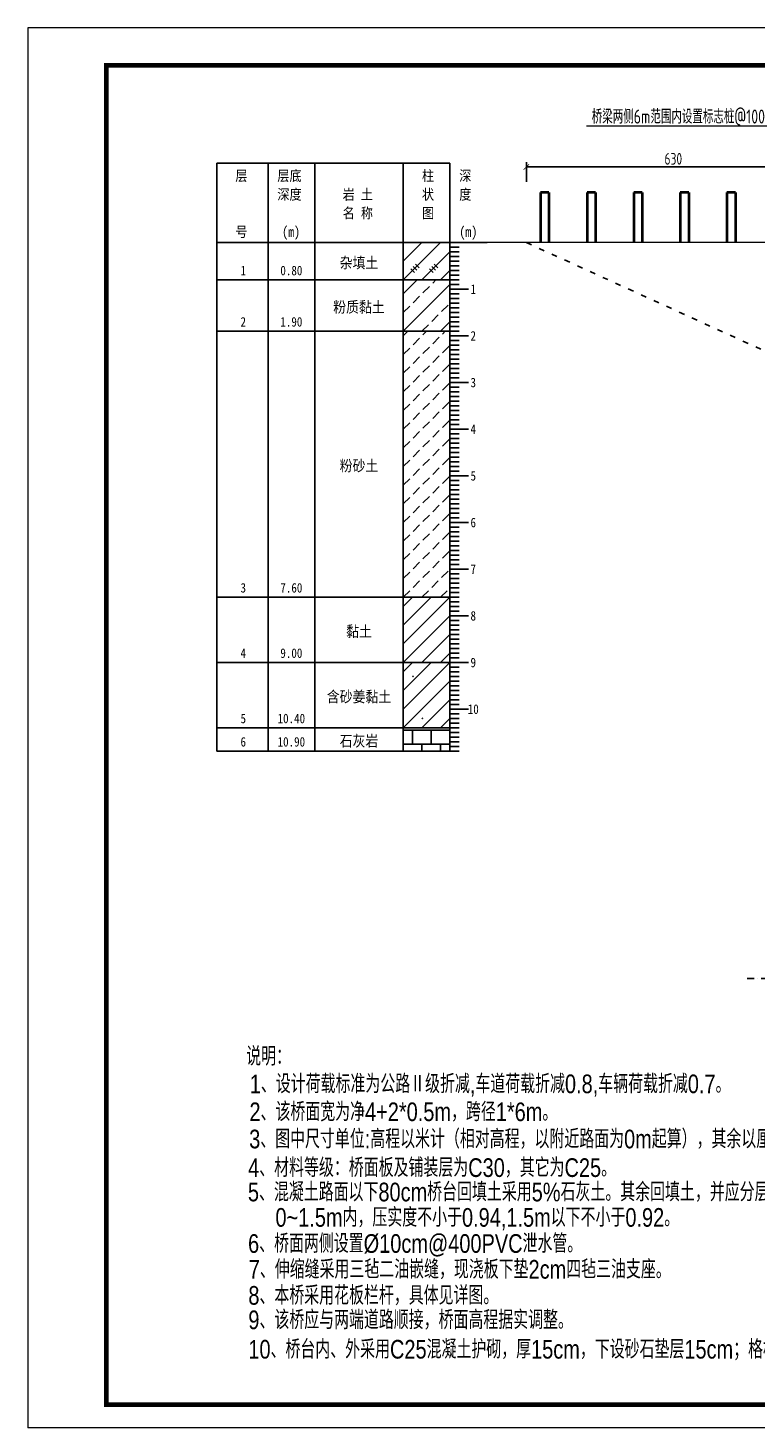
# Model space of a CAD drawing. Header units: inches. Extents: x 112594 to 193184, y 44995 to 116598.
# Tile 73 of 153: x 112594 to 114152, y 94920 to 97921. Entities that reach past the tile are written whole.
import ezdxf
from ezdxf.enums import TextEntityAlignment as Align

# ---------------------------------------------------------------- set-up
doc = ezdxf.new("R2010")
doc.units = ezdxf.units.IN
doc.header["$MEASUREMENT"] = 0
doc.linetypes.add('ACAD_ISO03W100', pattern=[30, 12, -18])
doc.linetypes.add('DASHDOTX2', pattern=[2, 1, -0.5, 0, -0.5])
doc.layers.get('0').update_dxf_attribs({"lineweight": 15})
for name, color, linetype in [('1', 7, 'Continuous'), ('3', 7, 'Continuous'), ('6', 7, 'Continuous'), ('轴线', 3, 'DASHDOTX2')]:
    doc.layers.add(name, color=color, linetype=linetype)
for name, color, linetype, lineweight in [('BM1', 7, 'Continuous', 15), ('文字', 7, 'Continuous', 20), ('虚线', 2, 'ACAD_ISO03W100', 25), ('轮廓线', 1, 'Continuous', 40)]:
    doc.layers.add(name, color=color, linetype=linetype, lineweight=lineweight)
doc.styles.add('hz-e', font='hztxt_e.shx', dxfattribs={"width": 0.75, "bigfont": 'hztxt.shx'})
doc.styles.add('HZTXT', font='tssdeng.shx', dxfattribs={"width": 0.75, "bigfont": 'hztxt.shx'})
doc.styles.add('楷体', font='SimSun.ttf', dxfattribs={"width": 0.85})
doc.dimstyles.new('6', dxfattribs={"dimtxt": 25, "dimasz": 12, "dimexe": 10, "dimexo": 130, "dimgap": 5, "dimtad": 1, "dimdec": 0, "dimzin": 0, "dimdsep": 46, "dimtxsty": 'HZTXT', "dimblk": 'ARCHTICK', "dimcen": 0, "dimclrt": 7, "dimazin": 2, "dimtfac": 1, "dimtdec": 0, "dimtix": 1, "dimtmove": 2, "dimatfit": 3, "dimfxl": 250, "dimtolj": 1, "dimtzin": 0, "dimarcsym": 0})

# ---------------------------------------------------------------- blocks, each defined once
blk = doc.blocks.new('_ArchTick')
at = {"color": 0, "linetype": 'ByBlock', "const_width": 0.15}
blk.add_lwpolyline([(-0.5, -0.5), (0.5, 0.5)], dxfattribs=at)
blk = doc.blocks.new('*D2108')
at = {"color": 0, "lineweight": -2}
for p, q in [((113662.1, 97590.9), (113662.1, 97632.9)), ((114292.1, 97615.9), (114292.1, 97632.9)), ((114292.1, 97622.9), (113662.1, 97622.9))]:
    blk.add_line(p, q, dxfattribs=at)
at = {"color": 0, "lineweight": -2, "xscale": 12, "yscale": 12, "zscale": 12, "rotation": 180}
blk.add_blockref('_ArchTick', (113662.1, 97622.9), dxfattribs=at)
at = {"color": 0, "lineweight": -2, "xscale": 12, "yscale": 12, "zscale": 12}
blk.add_blockref('_ArchTick', (114292.1, 97622.9), dxfattribs=at)
at = {"color": 7, "insert": (113977.1, 97640.4), "char_height": 25, "attachment_point": 5, "style": 'HZTXT'}
blk.add_mtext('\\A1;630', dxfattribs=at)
blk = doc.blocks.new('SJ')
for p, q in [((0.2, 0.4), (0.1, 0.4)), ((0.1, 0.4), (0.1, 0.4)), ((0.1, 0.4), (0.1, 0.4)), ((0.1, 0.4), (0.2, 0.3)), ((0.3, 0.7), (0.2, 0.6)), ((0.2, 0.6), (0.3, 0.5)), ((0.3, 0.5), (0.2, 0.5)), ((0.2, 0.5), (0.2, 0.4)), ((0.2, 0.4), (0.2, 0.4)), ((0.2, 0.3), (0.2, 0.2)), ((0.2, 0.2), (0.2, 0.2)), ((0.2, 0.2), (0.3, 0.2)), ((0.4, 0.8), (0.3, 0.8)), ((0.3, 0.8), (0.3, 0.7)), ((0.3, 0.7), (0.3, 0.7)), ((0.3, 0.7), (0.3, 0.7)), ((0.3, 0.5), (0.3, 0.6)), ((0.3, 0.6), (0.3, 0.5)), ((0.3, 0.5), (0.3, 0.5)), ((0.3, 0.5), (0.3, 0.5)), ((0.3, 0.5), (0.3, 0.5)), ((0.3, 0.2), (0.4, 0.2)), ((0.5, 0.8), (0.4, 0.9)), ((0.4, 0.9), (0.4, 0.8)), ((0.4, 0.8), (0.4, 0.8)), ((0.5, 0.7), (0.4, 0.8)), ((0.4, 0.8), (0.4, 0.8)), ((0.4, 0.8), (0.4, 0.8)), ((0.4, 0.8), (0.5, 0.8)), ((0.4, 0.2), (0.4, 0.2)), ((0.4, 0.2), (0.4, 0.2)), ((0.4, 0.2), (0.5, 0.2)), ((0.6, 0.7), (0.5, 0.7)), ((0.5, 0.2), (0.5, 0.3)), ((0.5, 0.3), (0.6, 0.3)), ((0.5, 0.2), (0.5, 0.2)), ((0.7, 0.7), (0.6, 0.7)), ((0.6, 0.7), (0.6, 0.7)), ((0.6, 0.5), (0.6, 0.6)), ((0.6, 0.6), (0.7, 0.6)), ((0.7, 0.5), (0.6, 0.5)), ((0.6, 0.3), (0.6, 0.3)), ((0.6, 0.3), (0.7, 0.2)), ((0.8, 0.8), (0.7, 0.7)), ((0.7, 0.6), (0.8, 0.7)), ((0.7, 0.7), (0.7, 0.7)), ((0.8, 0.4), (0.7, 0.5)), ((0.7, 0.5), (0.7, 0.5)), ((0.7, 0.5), (0.7, 0.5)), ((0.7, 0.2), (0.7, 0.3)), ((0.7, 0.3), (0.8, 0.3)), ((0.9, 0.7), (0.8, 0.8)), ((0.8, 0.7), (0.9, 0.7)), ((0.8, 0.3), (0.8, 0.4))]:
    blk.add_line(p, q)

msp = doc.modelspace()

# ---------------------------------------------------------------- linework, layer by layer
for p, q in [((114181.54309, 97710.39202), (113791.02437, 97710.39202)), ((114292.11826, 97460.87725), (113482.59341, 97460.87725))]:
    msp.add_line(p, q)
at = {"layer": '1'}
for p, q in [((112998.2039, 96370.87725), (112998.2039, 97630.87725)), ((112998.2039, 97630.87725), (113208.2039, 97630.87725)), ((113108.2039, 97630.87725), (113108.2039, 96370.87725)), ((113208.2039, 97630.87725), (113208.2039, 96370.87725)), ((113208.2039, 97630.87725), (113208.2039, 96370.87725)), ((113208.2039, 97630.87725), (113498.2039, 97630.87725)), ((113398.2039, 97630.87725), (113398.2039, 96370.87725)), ((113498.2039, 97630.87725), (113498.2039, 96370.87725)), ((112998.2039, 97460.87725), (113208.2039, 97460.87725)), ((113208.2039, 97460.87725), (113578.2039, 97460.87725))]:
    msp.add_line(p, q, dxfattribs=at)
at = {"layer": '3'}
for p, q in [((113498.2039, 97460.87725), (113518.2039, 97460.87725)), ((113498.2039, 97450.87725), (113518.2039, 97450.87725)), ((113498.2039, 97440.87725), (113518.2039, 97440.87725)), ((113498.2039, 97430.87725), (113518.2039, 97430.87725)), ((113498.2039, 97420.87725), (113518.2039, 97420.87725)), ((113498.2039, 97410.87725), (113518.2039, 97410.87725)), ((113498.2039, 97400.87725), (113518.2039, 97400.87725)), ((113498.2039, 97390.87725), (113518.2039, 97390.87725)), ((113498.2039, 97380.87725), (113518.2039, 97380.87725)), ((113498.2039, 97370.87725), (113518.2039, 97370.87725)), ((113498.2039, 97360.87725), (113518.2039, 97360.87725)), ((113498.2039, 97360.87725), (113538.2039, 97360.87725)), ((113498.2039, 97350.87725), (113518.2039, 97350.87725)), ((113498.2039, 97340.87725), (113518.2039, 97340.87725)), ((113498.2039, 97330.87725), (113518.2039, 97330.87725)), ((113498.2039, 97320.87725), (113518.2039, 97320.87725)), ((113498.2039, 97310.87725), (113518.2039, 97310.87725)), ((113498.2039, 97300.87725), (113518.2039, 97300.87725)), ((113498.2039, 97290.87725), (113518.2039, 97290.87725)), ((113498.2039, 97280.87725), (113518.2039, 97280.87725)), ((113498.2039, 97270.87725), (113518.2039, 97270.87725)), ((113498.2039, 97260.87725), (113518.2039, 97260.87725)), ((113498.2039, 97260.87725), (113538.2039, 97260.87725)), ((113498.2039, 97250.87725), (113518.2039, 97250.87725)), ((113498.2039, 97240.87725), (113518.2039, 97240.87725)), ((113498.2039, 97230.87725), (113518.2039, 97230.87725)), ((113498.2039, 97220.87725), (113518.2039, 97220.87725)), ((113498.2039, 97210.87725), (113518.2039, 97210.87725)), ((113498.2039, 97200.87725), (113518.2039, 97200.87725)), ((113498.2039, 97190.87725), (113518.2039, 97190.87725)), ((113498.2039, 97180.87725), (113518.2039, 97180.87725)), ((113498.2039, 97170.87725), (113518.2039, 97170.87725)), ((113498.2039, 97160.87725), (113518.2039, 97160.87725)), ((113498.2039, 97160.87725), (113538.2039, 97160.87725)), ((113498.2039, 97150.87725), (113518.2039, 97150.87725)), ((113498.2039, 97140.87725), (113518.2039, 97140.87725)), ((113498.2039, 97130.87725), (113518.2039, 97130.87725)), ((113498.2039, 97120.87725), (113518.2039, 97120.87725)), ((113498.2039, 97110.87725), (113518.2039, 97110.87725)), ((113498.2039, 97100.87725), (113518.2039, 97100.87725)), ((113498.2039, 97090.87725), (113518.2039, 97090.87725)), ((113498.2039, 97080.87725), (113518.2039, 97080.87725)), ((113498.2039, 97070.87725), (113518.2039, 97070.87725)), ((113498.2039, 97060.87725), (113518.2039, 97060.87725)), ((113498.2039, 97060.87725), (113538.2039, 97060.87725)), ((113498.2039, 97050.87725), (113518.2039, 97050.87725)), ((113498.2039, 97040.87725), (113518.2039, 97040.87725)), ((113498.2039, 97030.87725), (113518.2039, 97030.87725)), ((113498.2039, 97020.87725), (113518.2039, 97020.87725)), ((113498.2039, 97010.87725), (113518.2039, 97010.87725)), ((113498.2039, 97000.87725), (113518.2039, 97000.87725)), ((113498.2039, 96990.87725), (113518.2039, 96990.87725)), ((113498.2039, 96980.87725), (113518.2039, 96980.87725)), ((113498.2039, 96970.87725), (113518.2039, 96970.87725)), ((113498.2039, 96960.87725), (113518.2039, 96960.87725)), ((113498.2039, 96960.87725), (113538.2039, 96960.87725)), ((113498.2039, 96950.87725), (113518.2039, 96950.87725)), ((113498.2039, 96940.87725), (113518.2039, 96940.87725)), ((113498.2039, 96930.87725), (113518.2039, 96930.87725)), ((113498.2039, 96920.87725), (113518.2039, 96920.87725)), ((113498.2039, 96910.87725), (113518.2039, 96910.87725)), ((113498.2039, 96900.87725), (113518.2039, 96900.87725)), ((113498.2039, 96890.87725), (113518.2039, 96890.87725)), ((113498.2039, 96880.87725), (113518.2039, 96880.87725)), ((113498.2039, 96870.87725), (113518.2039, 96870.87725)), ((113498.2039, 96860.87725), (113518.2039, 96860.87725)), ((113498.2039, 96860.87725), (113538.2039, 96860.87725)), ((113498.2039, 96850.87725), (113518.2039, 96850.87725)), ((113498.2039, 96840.87725), (113518.2039, 96840.87725)), ((113498.2039, 96830.87725), (113518.2039, 96830.87725)), ((113498.2039, 96820.87725), (113518.2039, 96820.87725)), ((113498.2039, 96810.87725), (113518.2039, 96810.87725)), ((113498.2039, 96800.87725), (113518.2039, 96800.87725)), ((113498.2039, 96790.87725), (113518.2039, 96790.87725)), ((113498.2039, 96780.87725), (113518.2039, 96780.87725)), ((113498.2039, 96770.87725), (113518.2039, 96770.87725)), ((113498.2039, 96760.87725), (113518.2039, 96760.87725)), ((113498.2039, 96760.87725), (113538.2039, 96760.87725)), ((113498.2039, 96750.87725), (113518.2039, 96750.87725)), ((113498.2039, 96740.87725), (113518.2039, 96740.87725)), ((113498.2039, 96730.87725), (113518.2039, 96730.87725)), ((113498.2039, 96720.87725), (113518.2039, 96720.87725)), ((113498.2039, 96710.87725), (113518.2039, 96710.87725)), ((113498.2039, 96700.87725), (113518.2039, 96700.87725)), ((113498.2039, 96690.87725), (113518.2039, 96690.87725)), ((113498.2039, 96680.87725), (113518.2039, 96680.87725)), ((113498.2039, 96670.87725), (113518.2039, 96670.87725)), ((113498.2039, 96660.87725), (113518.2039, 96660.87725)), ((113498.2039, 96660.87725), (113538.2039, 96660.87725)), ((113498.2039, 96650.87725), (113518.2039, 96650.87725)), ((113498.2039, 96640.87725), (113518.2039, 96640.87725)), ((113498.2039, 96630.87725), (113518.2039, 96630.87725)), ((113498.2039, 96620.87725), (113518.2039, 96620.87725)), ((113498.2039, 96610.87725), (113518.2039, 96610.87725)), ((113498.2039, 96600.87725), (113518.2039, 96600.87725)), ((113498.2039, 96590.87725), (113518.2039, 96590.87725)), ((113498.2039, 96580.87725), (113518.2039, 96580.87725)), ((113498.2039, 96570.87725), (113518.2039, 96570.87725)), ((113498.2039, 96560.87725), (113518.2039, 96560.87725)), ((113498.2039, 96560.87725), (113538.2039, 96560.87725)), ((113498.2039, 96550.87725), (113518.2039, 96550.87725)), ((113498.2039, 96540.87725), (113518.2039, 96540.87725)), ((113498.2039, 96530.87725), (113518.2039, 96530.87725)), ((113498.2039, 96520.87725), (113518.2039, 96520.87725)), ((113498.2039, 96510.87725), (113518.2039, 96510.87725)), ((113498.2039, 96500.87725), (113518.2039, 96500.87725)), ((113498.2039, 96490.87725), (113518.2039, 96490.87725)), ((113498.2039, 96480.87725), (113518.2039, 96480.87725)), ((113498.2039, 96470.87725), (113518.2039, 96470.87725)), ((113498.2039, 96460.87725), (113518.2039, 96460.87725)), ((113498.2039, 96460.87725), (113538.2039, 96460.87725)), ((113498.2039, 96450.87725), (113518.2039, 96450.87725)), ((113498.2039, 96440.87725), (113518.2039, 96440.87725)), ((113498.2039, 96430.87725), (113518.2039, 96430.87725)), ((113498.2039, 96420.87725), (113518.2039, 96420.87725)), ((113498.2039, 96410.87725), (113518.2039, 96410.87725)), ((113498.2039, 96400.87725), (113518.2039, 96400.87725)), ((113498.2039, 96390.87725), (113518.2039, 96390.87725)), ((113498.2039, 96380.87725), (113518.2039, 96380.87725)), ((113498.2039, 96370.87725), (113518.2039, 96370.87725))]:
    msp.add_line(p, q, dxfattribs=at)
at = {"layer": '6'}
for p, q in [((113398.2039, 97380.87725), (113478.2039, 97460.87725)), ((113398.2039, 97420.87725), (113438.2039, 97460.87725)), ((113398.2039, 97460.87725), (113398.2039, 97460.87725)), ((113438.2039, 97380.87725), (113498.2039, 97440.87725)), ((113418.2039, 97400.87725), (113414.2039, 97404.87725)), ((113414.2039, 97404.87725), (113422.2039, 97396.87725)), ((113423.2039, 97405.87725), (113419.2039, 97409.87725)), ((113419.2039, 97409.87725), (113427.2039, 97401.87725)), ((113428.2039, 97410.87725), (113424.2039, 97414.87725)), ((113424.2039, 97414.87725), (113432.2039, 97406.87725)), ((113458.2039, 97400.87725), (113454.2039, 97404.87725)), ((113454.2039, 97404.87725), (113462.2039, 97396.87725)), ((113463.2039, 97405.87725), (113459.2039, 97409.87725)), ((113459.2039, 97409.87725), (113467.2039, 97401.87725)), ((113468.2039, 97410.87725), (113464.2039, 97414.87725)), ((113464.2039, 97414.87725), (113472.2039, 97406.87725)), ((113478.2039, 97380.87725), (113498.2039, 97400.87725)), ((112998.2039, 97380.87725), (113208.2039, 97380.87725)), ((113208.2039, 97380.87725), (113398.2039, 97380.87725)), ((113398.2039, 97380.87725), (113403.2039, 97380.87725)), ((113398.2039, 97350.87725), (113428.2039, 97380.87725)), ((113398.2039, 97270.87725), (113498.2039, 97370.87725)), ((113403.2039, 97380.87725), (113498.2039, 97380.87725)), ((113440.2039, 97352.87725), (113454.2039, 97366.87725)), ((113461.2039, 97373.87725), (113468.2039, 97380.87725)), ((113419.2039, 97331.87725), (113433.2039, 97345.87725)), ((113398.2039, 97310.87725), (113412.2039, 97324.87725)), ((113459.2039, 97291.87725), (113473.2039, 97305.87725)), ((113480.2039, 97312.87725), (113494.2039, 97326.87725)), ((112998.2039, 97270.87725), (113208.2039, 97270.87725)), ((113208.2039, 97270.87725), (113398.2039, 97270.87725)), ((113398.2039, 97270.87725), (113403.2039, 97270.87725)), ((113398.2039, 97260.87725), (113408.2039, 97270.87725)), ((113403.2039, 97270.87725), (113498.2039, 97270.87725)), ((113438.2039, 97270.87725), (113452.2039, 97284.87725)), ((113440.2039, 97262.87725), (113448.2039, 97270.87725)), ((113478.2039, 97270.87725), (113498.2039, 97290.87725)), ((113482.2039, 97264.87725), (113488.2039, 97270.87725)), ((113419.2039, 97241.87725), (113433.2039, 97255.87725)), ((113461.2039, 97243.87725), (113475.2039, 97257.87725)), ((113398.2039, 97220.87725), (113412.2039, 97234.87725)), ((113419.2039, 97201.87725), (113433.2039, 97215.87725)), ((113440.2039, 97222.87725), (113454.2039, 97236.87725)), ((113461.2039, 97203.87725), (113475.2039, 97217.87725)), ((113482.2039, 97224.87725), (113496.2039, 97238.87725)), ((113398.2039, 97180.87725), (113412.2039, 97194.87725)), ((113440.2039, 97182.87725), (113454.2039, 97196.87725)), ((113482.2039, 97184.87725), (113496.2039, 97198.87725)), ((113398.2039, 97140.87725), (113412.2039, 97154.87725)), ((113419.2039, 97161.87725), (113433.2039, 97175.87725)), ((113440.2039, 97142.87725), (113454.2039, 97156.87725)), ((113461.2039, 97163.87725), (113475.2039, 97177.87725)), ((113482.2039, 97144.87725), (113496.2039, 97158.87725)), ((113419.2039, 97121.87725), (113433.2039, 97135.87725)), ((113461.2039, 97123.87725), (113475.2039, 97137.87725)), ((113398.2039, 97100.87725), (113412.2039, 97114.87725)), ((113419.2039, 97081.87725), (113433.2039, 97095.87725)), ((113440.2039, 97102.87725), (113454.2039, 97116.87725)), ((113461.2039, 97083.87725), (113475.2039, 97097.87725)), ((113482.2039, 97104.87725), (113496.2039, 97118.87725)), ((113398.2039, 97060.87725), (113412.2039, 97074.87725)), ((113440.2039, 97062.87725), (113454.2039, 97076.87725)), ((113482.2039, 97064.87725), (113496.2039, 97078.87725)), ((113398.2039, 97020.87725), (113412.2039, 97034.87725)), ((113419.2039, 97041.87725), (113433.2039, 97055.87725)), ((113440.2039, 97022.87725), (113454.2039, 97036.87725)), ((113461.2039, 97043.87725), (113475.2039, 97057.87725)), ((113482.2039, 97024.87725), (113496.2039, 97038.87725)), ((113419.2039, 97001.87725), (113433.2039, 97015.87725)), ((113461.2039, 97003.87725), (113475.2039, 97017.87725)), ((113398.2039, 96980.87725), (113412.2039, 96994.87725)), ((113419.2039, 96961.87725), (113433.2039, 96975.87725)), ((113440.2039, 96982.87725), (113454.2039, 96996.87725)), ((113461.2039, 96963.87725), (113475.2039, 96977.87725)), ((113482.2039, 96984.87725), (113496.2039, 96998.87725)), ((113398.2039, 96940.87725), (113412.2039, 96954.87725)), ((113440.2039, 96942.87725), (113454.2039, 96956.87725)), ((113482.2039, 96944.87725), (113496.2039, 96958.87725)), ((113398.2039, 96900.87725), (113412.2039, 96914.87725)), ((113419.2039, 96921.87725), (113433.2039, 96935.87725)), ((113440.2039, 96902.87725), (113454.2039, 96916.87725)), ((113461.2039, 96923.87725), (113475.2039, 96937.87725)), ((113482.2039, 96904.87725), (113496.2039, 96918.87725)), ((113419.2039, 96881.87725), (113433.2039, 96895.87725)), ((113461.2039, 96883.87725), (113475.2039, 96897.87725)), ((113398.2039, 96860.87725), (113412.2039, 96874.87725)), ((113419.2039, 96841.87725), (113433.2039, 96855.87725)), ((113440.2039, 96862.87725), (113454.2039, 96876.87725)), ((113461.2039, 96843.87725), (113475.2039, 96857.87725)), ((113482.2039, 96864.87725), (113496.2039, 96878.87725)), ((113398.2039, 96820.87725), (113412.2039, 96834.87725)), ((113440.2039, 96822.87725), (113454.2039, 96836.87725)), ((113482.2039, 96824.87725), (113496.2039, 96838.87725)), ((113398.2039, 96780.87725), (113412.2039, 96794.87725)), ((113419.2039, 96801.87725), (113433.2039, 96815.87725)), ((113440.2039, 96782.87725), (113454.2039, 96796.87725)), ((113461.2039, 96803.87725), (113475.2039, 96817.87725)), ((113482.2039, 96784.87725), (113496.2039, 96798.87725)), ((113419.2039, 96761.87725), (113433.2039, 96775.87725)), ((113461.2039, 96763.87725), (113475.2039, 96777.87725)), ((113398.2039, 96740.87725), (113412.2039, 96754.87725)), ((113419.2039, 96721.87725), (113433.2039, 96735.87725)), ((113440.2039, 96742.87725), (113454.2039, 96756.87725)), ((113459.2039, 96721.87725), (113473.2039, 96735.87725)), ((113480.2039, 96742.87725), (113494.2039, 96756.87725)), ((112998.2039, 96700.87725), (113208.2039, 96700.87725)), ((113208.2039, 96700.87725), (113398.2039, 96700.87725)), ((113398.2039, 96700.87725), (113412.2039, 96714.87725)), ((113398.2039, 96700.87725), (113403.2039, 96700.87725)), ((113398.2039, 96600.87725), (113498.2039, 96700.87725)), ((113398.2039, 96640.87725), (113458.2039, 96700.87725)), ((113398.2039, 96680.87725), (113418.2039, 96700.87725)), ((113403.2039, 96700.87725), (113498.2039, 96700.87725)), ((113438.2039, 96700.87725), (113452.2039, 96714.87725)), ((113478.2039, 96700.87725), (113492.2039, 96714.87725)), ((113398.2039, 96560.87725), (113498.2039, 96660.87725)), ((113438.2039, 96560.87725), (113498.2039, 96620.87725)), ((113478.2039, 96560.87725), (113498.2039, 96580.87725)), ((112998.2039, 96560.87725), (113208.2039, 96560.87725)), ((113208.2039, 96560.87725), (113398.2039, 96560.87725)), ((113398.2039, 96560.87725), (113403.2039, 96560.87725)), ((113398.2039, 96460.87725), (113498.2039, 96560.87725)), ((113398.2039, 96500.87725), (113458.2039, 96560.87725)), ((113398.2039, 96540.87725), (113418.2039, 96560.87725)), ((113403.2039, 96560.87725), (113498.2039, 96560.87725)), ((113398.2039, 96420.87725), (113498.2039, 96520.87725)), ((113438.2039, 96420.87725), (113498.2039, 96480.87725)), ((113478.2039, 96420.87725), (113498.2039, 96440.87725)), ((112998.2039, 96420.87725), (113208.2039, 96420.87725)), ((113208.2039, 96420.87725), (113398.2039, 96420.87725)), ((113398.2039, 96420.87725), (113403.2039, 96420.87725)), ((113398.2039, 96415.87725), (113498.2039, 96415.87725)), ((113403.2039, 96420.87725), (113498.2039, 96420.87725)), ((113418.2039, 96415.87725), (113418.2039, 96385.87725)), ((113458.2039, 96415.87725), (113458.2039, 96385.87725)), ((113498.2039, 96415.87725), (113498.2039, 96385.87725)), ((112998.2039, 96370.87725), (113208.2039, 96370.87725)), ((113208.2039, 96370.87725), (113398.2039, 96370.87725)), ((113398.2039, 96385.87725), (113498.2039, 96385.87725)), ((113398.2039, 96370.87725), (113403.2039, 96370.87725)), ((113403.2039, 96370.87725), (113498.2039, 96370.87725)), ((113438.2039, 96385.87725), (113438.2039, 96370.87725)), ((113478.2039, 96385.87725), (113478.2039, 96370.87725))]:
    msp.add_line(p, q, dxfattribs=at)
at = {"layer": 'BM1', "linetype": 'Continuous'}
for p, q in [((116836.39029, 97920.76329), (112593.56197, 97920.76329)), ((112593.56197, 97920.76329), (112593.56197, 94920.46023)), ((112593.56197, 97920.76329), (112593.56197, 94920.46023)), ((112593.56197, 97920.76329), (112593.56197, 94920.46023)), ((116836.39029, 94920.46023), (112593.56197, 94920.46023))]:
    msp.add_line(p, q, dxfattribs=at)
at = {"layer": 'BM1', "color": 0, "linetype": 'Continuous', "const_width": 9.99898}
msp.add_lwpolyline([(112761.40607, 94970.45512), (112761.40607, 97840.4623), (116786.3954, 97840.4623), (116786.3954, 94970.45512)], close=True, dxfattribs=at)
at = {"layer": '虚线'}
msp.add_line((113662.11826, 97460.87725), (114212.11826, 97210.87725), dxfattribs=at)
at = {"layer": '轮廓线'}
for p, q in [((113710.11826, 97567.87725), (113692.11826, 97567.87725)), ((113692.11826, 97567.87725), (113692.11826, 97460.87725)), ((113710.11826, 97567.87725), (113692.11826, 97567.87725)), ((113692.11826, 97567.87725), (113692.11826, 97460.87725)), ((113710.11826, 97567.87725), (113710.11826, 97460.87725)), ((113810.11826, 97567.87725), (113792.11826, 97567.87725)), ((113792.11826, 97567.87725), (113792.11826, 97460.87725)), ((113810.11826, 97567.87725), (113792.11826, 97567.87725)), ((113792.11826, 97567.87725), (113792.11826, 97460.87725)), ((113810.11826, 97567.87725), (113810.11826, 97460.87725)), ((113910.11826, 97567.87725), (113892.11826, 97567.87725)), ((113892.11826, 97567.87725), (113892.11826, 97460.87725)), ((113910.11826, 97567.87725), (113892.11826, 97567.87725)), ((113892.11826, 97567.87725), (113892.11826, 97460.87725)), ((113910.11826, 97567.87725), (113910.11826, 97460.87725)), ((114010.11826, 97567.87725), (113992.11826, 97567.87725)), ((113992.11826, 97567.87725), (113992.11826, 97460.87725)), ((114010.11826, 97567.87725), (113992.11826, 97567.87725)), ((113992.11826, 97567.87725), (113992.11826, 97460.87725)), ((114010.11826, 97567.87725), (114010.11826, 97460.87725)), ((114110.11826, 97567.87725), (114092.11826, 97567.87725)), ((114092.11826, 97567.87725), (114092.11826, 97460.87725)), ((114110.11826, 97567.87725), (114092.11826, 97567.87725)), ((114092.11826, 97567.87725), (114092.11826, 97460.87725)), ((114110.11826, 97567.87725), (114110.11826, 97460.87725))]:
    msp.add_line(p, q, dxfattribs=at)
at = {"layer": '轴线', "ltscale": 15}
msp.add_line((114135.60826, 95883.50617), (115461.68612, 95883.50617), dxfattribs=at)

# ---------------------------------------------------------------- block references
at = {"layer": '6', "xscale": 1.181102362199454, "yscale": 1.181102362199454, "zscale": 1.181102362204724}
for p in [(113418.2039, 96530.87725), (113438.2039, 96440.87725)]:
    msp.add_blockref('SJ', p, dxfattribs=at)

# ---------------------------------------------------------------- texts
at = {"style": 'hz-e', "width": 0.8}
for s, p in [('说明：', (113061.36518, 95697.14239)), ('1、设计荷载标准为公路Ⅱ级折减,车道荷载折减0.8,车辆荷载折减0.7。', (113069.12519, 95637.97072)), ('2、该桥面宽为净4+2*0.5m，跨径1*6m。', (113068.36936, 95578.10989)), ('3、图中尺寸单位:高程以米计（相对高程，以附近路面为0m起算），其余以厘米计。', (113067.81978, 95519.79018)), ('4、材料等级：桥面板及铺装层为C30，其它为C25。', (113065.56158, 95458.4705)), ('5、混凝土路面以下80cm桥台回填土采用5%%%石灰土。其余回填土，并应分层夯实，', (113065.06914, 95406.17906)), ('0~1.5m内，压实度不小于0.94,1.5m以下不小于0.92。', (113124.10398, 95351.76393)), ('6、桥面两侧设置%%c10cm@400PVC泄水管。', (113065.40615, 95295.84466)), ('7、伸缩缝采用三毡二油嵌缝，现浇板下垫2cm四毡三油支座。', (113066.93727, 95240.49387)), ('8、本桥采用花板栏杆，具体见详图。', (113066.05099, 95184.65542)), ('9、该桥应与两端道路顺接，桥面高程据实调整。', (113066.05099, 95132.23269)), ('10、桥台内、外采用C25混凝土护砌，厚15cm，下设砂石垫层15cm；格梗尺寸为30*50cm。', (113066.05099, 95069.21362))]:
    msp.add_text(s, height=40, dxfattribs=at).set_placement(p)
at = {"layer": '1', "style": '楷体', "width": 0.85}
for s, p in [('层', (113038.2039, 97592.87725)), ('层底', (113128.2039, 97592.87725)), ('柱', (113438.2039, 97592.87725)), ('深', (113518.2039, 97592.87725)), ('深度', (113128.2039, 97552.87725)), ('岩 土', (113268.2039, 97552.87725)), ('状', (113438.2039, 97552.87725)), ('度', (113518.2039, 97552.87725)), ('名 称', (113268.2039, 97512.87725)), ('图', (113438.2039, 97512.87725)), ('号', (113038.2039, 97472.87725)), ('(m)', (113138.2039, 97472.87725)), ('(m)', (113518.2039, 97472.87725))]:
    msp.add_text(s, height=22.44, dxfattribs=at).set_placement(p)
at = {"layer": '3', "style": '楷体', "width": 0.85}
for s, p in [('1', (113548.2039, 97350.87725)), ('2', (113548.2039, 97250.87725)), ('3', (113548.2039, 97150.87725)), ('4', (113548.2039, 97050.87725)), ('5', (113548.2039, 96950.87725)), ('6', (113548.2039, 96850.87725)), ('7', (113548.2039, 96750.87725)), ('8', (113548.2039, 96650.87725)), ('9', (113548.2039, 96550.87725)), ('10', (113548.2039, 96450.87725))]:
    msp.add_text(s, height=20.4, dxfattribs=at).set_placement(p, align=Align.CENTER)
at = {"layer": '6', "style": '楷体', "width": 0.85}
for s, height, p in [('杂填土', 23.8, (113303.2039, 97405.87725)), ('0.80', 20.4, (113158.2039, 97390.87725)), ('粉质黏土', 23.8, (113303.2039, 97310.87725)), ('1.90', 20.4, (113158.2039, 97280.87725)), ('粉砂土', 23.8, (113303.2039, 96970.87725)), ('7.60', 20.4, (113158.2039, 96710.87725)), ('黏土', 23.8, (113303.2039, 96615.87725)), ('9.00', 20.4, (113158.2039, 96570.87725)), ('含砂姜黏土', 23.8, (113303.2039, 96475.87725)), ('10.40', 20.4, (113158.2039, 96430.87725)), ('10.90', 20.4, (113158.2039, 96380.87725)), ('石灰岩', 23.8, (113303.2039, 96380.87725))]:
    msp.add_text(s, height=height, dxfattribs=at).set_placement(p, align=Align.CENTER)
for s, p in [('1', (113049.2039, 97390.87725)), ('2', (113049.2039, 97280.87725)), ('3', (113049.2039, 96710.87725)), ('4', (113049.2039, 96570.87725)), ('5', (113049.2039, 96430.87725)), ('6', (113049.2039, 96380.87725))]:
    msp.add_text(s, height=20.4, dxfattribs=at).set_placement(p)
at = {"layer": '文字', "ltscale": 0.5, "style": 'HZTXT', "width": 0.75}
msp.add_text('桥梁两侧6m范围内设置标志桩@100', height=30, dxfattribs=at).set_placement((113802.29037, 97715.97112))

# ---------------------------------------------------------------- dimensions: what is measured, and where the dimension line sits
dim = msp.add_linear_dim(base=(113662.11826, 97622.90167), p1=(114292.11826, 97485.87725), p2=(113662.11826, 97460.87725), dimstyle='6')
dim.commit()
dim.dimension.update_dxf_attribs({"geometry": '*D2108', "text_midpoint": (113977.11826, 97640.40167)})

doc.saveas('drawing.dxf')
